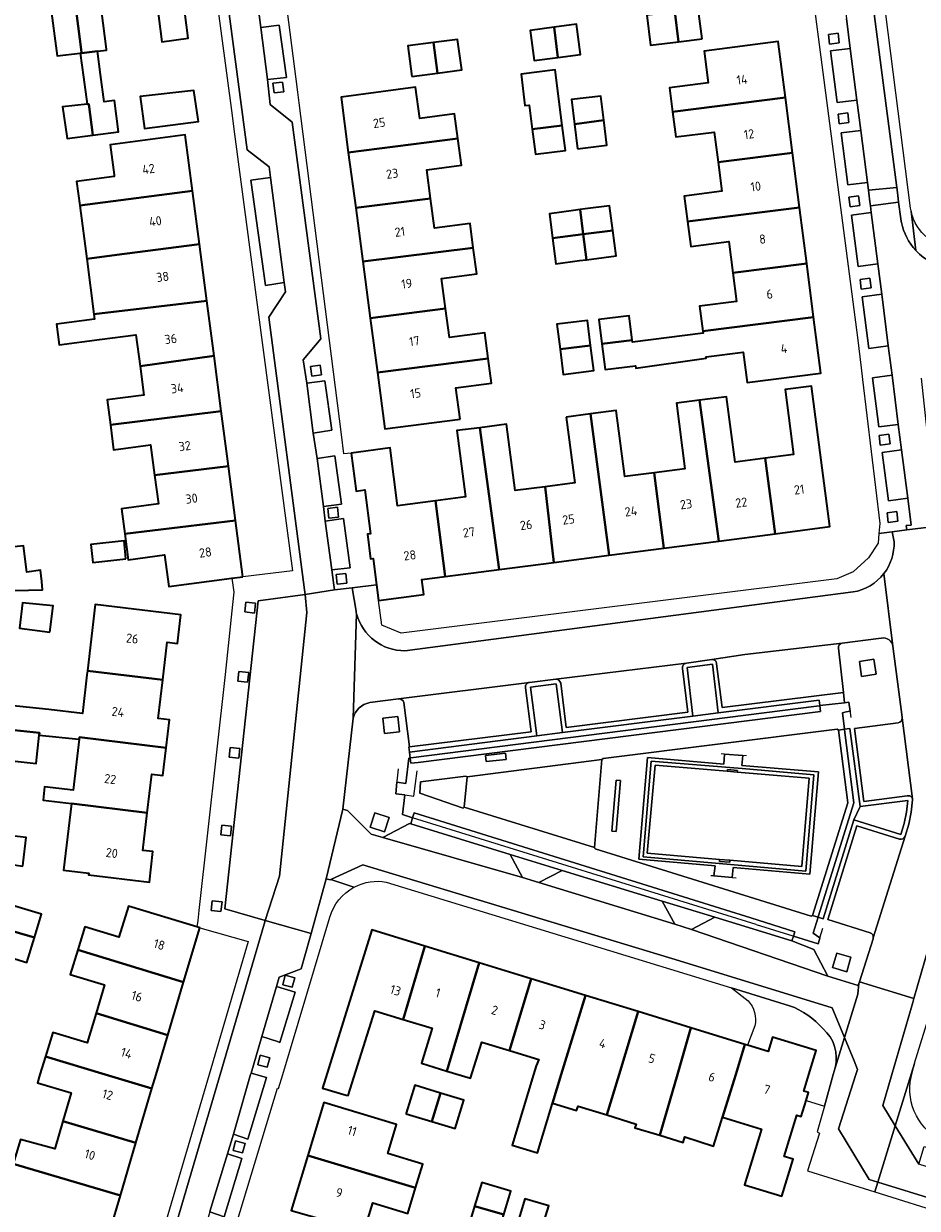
# Model space of a CAD drawing. Extents: x 151587 to 155483, y 462503 to 464608.
# Tile 59 of 236: x 152750 to 152838, y 463487 to 463603. Entities that reach past the tile are written whole.
import ezdxf
from ezdxf.enums import TextEntityAlignment as Align

# ---------------------------------------------------------------- set-up
doc = ezdxf.new("R2010")
doc.units = 0
doc.header["$LTSCALE"] = 0.5
for name, color, linetype, lineweight in [('B-RO-GR-BEPLANTING_CULTUUR_BODEMBEDEKKER-GV', 251, 'CONTINUOUS', 18), ('B-RO-GR-BEPLANTING_CULTUUR_HEESTERS-GV', 251, 'CONTINUOUS', 18), ('B-RO-GR-GROENVOORZIENING-GV', 251, 'CONTINUOUS', 18), ('B-RO-GR-HAAG-GV', 251, 'CONTINUOUS', 13), ('B-RO-IE-TERREINAFSCHEIDING_KUNSTMATIG_HEKWERK-G', 251, 'IE-TERREINAFSCHEIDING-KUNSTMATIG', 18), ('B-RO-OG-BEBOUWING-GV', 6, 'CONTINUOUS', 35), ('B-RO-OG-BEBOUWING-T18', 1, 'CONTINUOUS', 18), ('B-RO-VH-VERHARDING_BETON-GV', 251, 'CONTINUOUS', 18), ('B-RO-VH-VERHARDING_BETONSTRAATSTEEN-GV', 251, 'CONTINUOUS', 18), ('B-RO-VH-VERHARDING_STRAATBAKSTEEN-GV', 251, 'CONTINUOUS', 18), ('B-RO-VH-VERHARDING_TEGEL-GV', 251, 'CONTINUOUS', 18)]:
    doc.layers.add(name, color=color, linetype=linetype, lineweight=lineweight)
doc.styles.add('NLCS-ISO-M200-T18', font='NLCS-ISO.ttf', dxfattribs={"height": 0.36})
doc.linetypes.add('IE-TERREINAFSCHEIDING-KUNSTMATIG', pattern='A,4,[82,NLCS.SHX,S=0.75,R=90,X=0,Y=0],4,-2', length=10)

msp = doc.modelspace()

# ---------------------------------------------------------------- linework, layer by layer
at = {"layer": 'B-RO-GR-BEPLANTING_CULTUUR_BODEMBEDEKKER-GV', "flags": 128}
for points in [[(152832.1, 463539.088), (152833.532, 463539.309), (152833.306, 463540.769), (152831.874, 463540.548)], [(152786.694, 463533.646), (152786.531, 463535.138), (152785.049, 463534.976), (152785.212, 463533.485)], [(152831.95, 463526.305), (152831.346, 463524.984), (152835.953, 463523.549), (152836.29, 463524.636), (152836.517, 463525.752), (152836.632, 463526.885)], [(152784.288, 463525.689), (152783.831, 463524.291), (152785.238, 463523.83), (152785.696, 463525.228)], [(152830.637, 463510.082), (152831.047, 463511.501), (152829.653, 463511.904), (152829.243, 463510.485)]]:
    msp.add_lwpolyline(points, close=True, dxfattribs=at)
at = {"layer": 'B-RO-GR-BEPLANTING_CULTUUR_HEESTERS-GV', "flags": 128}
for points in [[(152815.524, 463535.191), (152818.016, 463535.505), (152817.434, 463540.29), (152814.97, 463539.959)], [(152800.197, 463533.258), (152802.709, 463533.574), (152802.086, 463538.357), (152799.575, 463538.04)], [(152800.384, 463518.856), (152802.686, 463520.018), (152797.562, 463521.603), (152798.775, 463519.331)], [(152815.378, 463514.234), (152817.679, 463515.423), (152812.516, 463516.993), (152813.755, 463514.737)]]:
    msp.add_lwpolyline(points, close=True, dxfattribs=at)
for points in [[(152825.021, 463506.742), (152819.312, 463508.491), (152820.946, 463507.23)], [(152821.622, 463504.752), (152820.902, 463502.851), (152822.917, 463502.232), (152823.351, 463503.648), (152827.627, 463502.335), (152826.915, 463500), (152826.417, 463498.359), (152826.886, 463498.217), (152826.646, 463497.428), (152828.444, 463496.887), (152829.309, 463500), (152829.49, 463500.641)]]:
    msp.add_lwpolyline(points, dxfattribs=at)
at = {"layer": 'B-RO-GR-BEPLANTING_CULTUUR_HEESTERS-GV'}
for points in [[(152820.946, 463507.23, -0.2414123), (152821.622, 463504.752)], [(152828.308, 463504.468, 0.1228381), (152825.021, 463506.742)], [(152829.49, 463500.641, 0.285798), (152828.308, 463504.468)]]:
    msp.add_lwpolyline(points, format="xyb", dxfattribs=at)
at = {"layer": 'B-RO-GR-GROENVOORZIENING-GV', "flags": 128}
for points in [[(152828.953, 463601.191), (152829.906, 463601.306), (152829.79, 463602.259), (152828.837, 463602.144)], [(152774.377, 463596.387), (152775.33, 463596.503), (152775.215, 463597.456), (152774.262, 463597.341)], [(152829.9, 463593.369), (152830.853, 463593.484), (152830.737, 463594.437), (152829.784, 463594.322)], [(152830.959, 463585.211), (152831.912, 463585.327), (152831.797, 463586.28), (152830.844, 463586.164)], [(152832.068, 463577.119), (152833.021, 463577.235), (152832.905, 463578.188), (152831.952, 463578.072)], [(152778.079, 463568.576), (152779.032, 463568.692), (152778.916, 463569.645), (152777.963, 463569.529)], [(152833.935, 463561.809), (152834.888, 463561.924), (152834.773, 463562.877), (152833.82, 463562.762)], [(152779.767, 463554.625), (152780.72, 463554.74), (152780.604, 463555.693), (152779.651, 463555.578)], [(152834.708, 463554.211), (152835.661, 463554.327), (152835.545, 463555.28), (152834.592, 463555.164)], [(152780.59, 463548.129), (152781.543, 463548.245), (152781.428, 463549.198), (152780.475, 463549.082)], [(152771.597, 463546.367), (152771.493, 463545.412), (152772.448, 463545.309), (152772.552, 463546.263)], [(152770.929, 463539.573), (152770.826, 463538.619), (152771.78, 463538.515), (152771.884, 463539.469)], [(152800.197, 463533.258), (152787.683, 463531.657), (152787.76, 463531.07), (152787.81, 463531.077), (152827.668, 463536.175), (152827.952, 463536.208), (152828.002, 463536.214), (152827.94, 463536.757), (152818.016, 463535.505), (152815.524, 463535.191), (152802.709, 463533.574)], [(152827.815, 463515.43), (152828.316, 463515.259), (152831.346, 463524.984), (152831.95, 463526.305), (152830.942, 463533.959), (152830.417, 463533.893), (152830.423, 463533.843), (152831.341, 463526.653), (152828.849, 463518.698), (152827.83, 463515.478)], [(152770.057, 463532.098), (152769.954, 463531.143), (152770.908, 463531.039), (152771.012, 463531.994)], [(152825.397, 463513.58), (152825.534, 463513.998), (152821.224, 463515.377), (152788.134, 463525.67), (152787.984, 463525.189), (152787.805, 463524.615), (152797.562, 463521.603), (152802.686, 463520.018), (152812.516, 463516.993), (152817.679, 463515.423), (152825.239, 463513.1)], [(152769.24, 463524.484), (152769.136, 463523.53), (152770.091, 463523.426), (152770.194, 463524.38)], [(152768.314, 463517.043), (152768.211, 463516.089), (152769.165, 463515.985), (152769.269, 463516.939)], [(152776.403, 463509.475), (152775.476, 463509.725), (152775.225, 463508.799), (152776.152, 463508.548)], [(152773.952, 463501.625), (152773.025, 463501.876), (152772.774, 463500.949), (152773.701, 463500.698)], [(152771.531, 463493.204), (152770.605, 463493.455), (152770.354, 463492.528), (152771.281, 463492.277)]]:
    msp.add_lwpolyline(points, close=True, dxfattribs=at)
at = {"layer": 'B-RO-GR-HAAG-GV', "flags": 128}
for points in [[(152815.524, 463535.191), (152802.709, 463533.574), (152800.197, 463533.258), (152787.683, 463531.657), (152787.76, 463531.07), (152787.81, 463531.077), (152827.668, 463536.175), (152827.952, 463536.208), (152828.002, 463536.214), (152827.94, 463536.757), (152818.016, 463535.505)], [(152827.815, 463515.43), (152828.316, 463515.259), (152831.346, 463524.984), (152831.95, 463526.305), (152830.942, 463533.959), (152830.417, 463533.893), (152830.423, 463533.843), (152831.341, 463526.653), (152828.849, 463518.698), (152827.83, 463515.478)], [(152825.397, 463513.58), (152825.534, 463513.998), (152821.224, 463515.377), (152788.134, 463525.67), (152787.984, 463525.189), (152787.805, 463524.615), (152797.562, 463521.603), (152802.686, 463520.018), (152812.516, 463516.993), (152817.679, 463515.423), (152825.239, 463513.1)]]:
    msp.add_lwpolyline(points, close=True, dxfattribs=at)
at = {"layer": 'B-RO-IE-TERREINAFSCHEIDING_KUNSTMATIG_HEKWERK-G', "flags": 128}
for points in [[(152828.002, 463536.214), (152830.847, 463536.547)], [(152830.847, 463536.547), (152830.967, 463535.67)], [(152827.668, 463536.175), (152787.81, 463531.077)], [(152827.668, 463536.175), (152827.952, 463536.208)], [(152827.952, 463536.208), (152828.002, 463536.214)], [(152830.417, 463533.893), (152830.209, 463535.519)], [(152830.967, 463535.67), (152830.985, 463535.541)], [(152830.985, 463535.541), (152831.054, 463535.037)], [(152830.423, 463533.843), (152830.417, 463533.893)], [(152831.341, 463526.653), (152830.423, 463533.843)], [(152787.632, 463531.054), (152787.33, 463528.581)], [(152787.76, 463531.07), (152787.632, 463531.054)], [(152787.81, 463531.077), (152787.76, 463531.07)], [(152811.076, 463531.132), (152810.215, 463521.124)], [(152818.571, 463530.459), (152811.076, 463531.132)], [(152818.622, 463531.453), (152818.288, 463531.495)], [(152818.622, 463531.453), (152818.571, 463530.459)], [(152820.799, 463531.285), (152818.622, 463531.453)], [(152786.328, 463527.545), (152786.602, 463530.02)], [(152788.118, 463527.33), (152788.439, 463529.811)], [(152827.872, 463529.705), (152820.319, 463530.341)], [(152827.016, 463519.658), (152827.872, 463529.705)], [(152787.209, 463527.438), (152786.328, 463527.545)], [(152786.991, 463525.518), (152787.209, 463527.438)], [(152787.209, 463527.438), (152788.118, 463527.33)], [(152828.849, 463518.698), (152831.341, 463526.653)], [(152787.984, 463525.189), (152786.991, 463525.518)], [(152821.723, 463514.706), (152787.984, 463525.189)], [(152810.215, 463521.124), (152817.712, 463520.467)], [(152817.712, 463520.467), (152817.593, 463519.49)], [(152827.016, 463519.658), (152819.495, 463520.33)], [(152817.593, 463519.49), (152817.272, 463519.506)], [(152817.593, 463519.49), (152819.762, 463519.305)], [(152827.83, 463515.478), (152828.849, 463518.698)], [(152827.324, 463513.88), (152827.815, 463515.43)], [(152827.815, 463515.43), (152827.83, 463515.478)], [(152821.723, 463514.706), (152825.349, 463513.594)], [(152828.007, 463513.394), (152828.279, 463514.341)], [(152825.349, 463513.594), (152825.397, 463513.58)], [(152825.397, 463513.58), (152827.844, 463512.829)], [(152827.844, 463512.829), (152827.967, 463513.256)], [(152827.967, 463513.256), (152828.007, 463513.394)]]:
    msp.add_lwpolyline(points, dxfattribs=at)
at = {"layer": 'B-RO-OG-BEBOUWING-GV', "flags": 128}
for points in [[(152758.89, 463614.378), (152753.768, 463613.718), (152755.468, 463600.384), (152755.477, 463600.312), (152757.036, 463600.497), (152757.922, 463600.602), (152757.909, 463600.699), (152757.248, 463605.835), (152759.948, 463606.183)], [(152758.89, 463614.378), (152759.948, 463606.183), (152762.689, 463606.536), (152763.348, 463601.423), (152765.952, 463601.759), (152764.237, 463615.067)], [(152749.738, 463604.868), (152752.378, 463605.208), (152753.069, 463600.027), (152755.34, 463600.296), (152755.477, 463600.312), (152755.468, 463600.384), (152753.768, 463613.718), (152748.635, 463613.057)], [(152814.097, 463601.421), (152813.737, 463604.371), (152810.983, 463604.016), (152811.363, 463601.068)], [(152816.42, 463601.721), (152816.04, 463604.668), (152813.737, 463604.371), (152814.097, 463601.421)], [(152802.252, 463599.867), (152801.885, 463602.846), (152799.527, 463602.538), (152799.916, 463599.562)], [(152801.885, 463602.846), (152802.252, 463599.867), (152804.467, 463600.156), (152804.078, 463603.133)], [(152790.025, 463601.336), (152790.425, 463598.33), (152792.812, 463598.647), (152792.413, 463601.653)], [(152824.612, 463595.938), (152823.906, 463601.439), (152816.62, 463600.503), (152817.019, 463597.39), (152813.23, 463596.904), (152813.532, 463594.55)], [(152756.177, 463595.296), (152756.573, 463592.243), (152759.09, 463592.57), (152758.69, 463595.647), (152757.69, 463595.512), (152757.339, 463598.188), (152757.036, 463600.497), (152755.477, 463600.312), (152755.34, 463600.296), (152755.664, 463597.945), (152756.031, 463595.281), (152756.117, 463595.29)], [(152787.919, 463597.997), (152790.425, 463598.33), (152790.025, 463601.336), (152787.52, 463601.004)], [(152799.731, 463592.819), (152802.692, 463593.191), (152801.99, 463598.668), (152798.637, 463598.247), (152799.026, 463595.147), (152799.426, 463595.198)], [(152781.673, 463590.556), (152792.429, 463591.904), (152792.09, 463594.328), (152788.689, 463593.873), (152788.282, 463596.947), (152780.956, 463595.978)], [(152761.231, 463596.056), (152761.217, 463596.054), (152761.64, 463592.901), (152766.96, 463593.592), (152766.929, 463593.79), (152766.487, 463596.644)], [(152806.783, 463593.703), (152806.495, 463596.091), (152803.594, 463595.742), (152803.883, 463593.34)], [(152813.532, 463594.55), (152813.851, 463592.069), (152817.611, 463592.551), (152817.992, 463589.588), (152825.309, 463590.513), (152824.612, 463595.938)], [(152756.573, 463592.243), (152756.177, 463595.296), (152756.117, 463595.29), (152756.031, 463595.281), (152753.609, 463595.026), (152754.036, 463592.132), (152754.068, 463591.918)], [(152804.176, 463590.908), (152807.077, 463591.257), (152806.783, 463593.703), (152803.883, 463593.34)], [(152766.362, 463586.791), (152765.646, 463592.269), (152758.275, 463591.306), (152758.662, 463588.345), (152758.684, 463588.175), (152754.984, 463587.691), (152755.289, 463585.351)], [(152802.692, 463593.191), (152799.731, 463592.819), (152800.045, 463590.366), (152803.006, 463590.745)], [(152789.744, 463586.019), (152789.37, 463588.852), (152792.792, 463589.301), (152792.429, 463591.904), (152781.673, 463590.556), (152782.396, 463585.091)], [(152825.309, 463590.513), (152817.992, 463589.588), (152818.358, 463586.736), (152814.678, 463586.264), (152814.997, 463583.777), (152825.998, 463585.138)], [(152759.702, 463580.593), (152767.046, 463581.552), (152766.362, 463586.791), (152755.289, 463585.351), (152755.971, 463580.106)], [(152783.092, 463579.83), (152793.954, 463581.174), (152793.636, 463583.576), (152790.129, 463583.112), (152789.744, 463586.019), (152782.396, 463585.091)], [(152804.453, 463584.928), (152804.756, 463582.51), (152807.658, 463582.869), (152807.336, 463585.309), (152804.956, 463584.995)], [(152814.997, 463583.777), (152815.312, 463581.319), (152819.048, 463581.798), (152819.441, 463578.738), (152826.703, 463579.648), (152825.998, 463585.138)], [(152803.785, 463584.84), (152801.421, 463584.528), (152801.737, 463582.137), (152804.756, 463582.51), (152804.453, 463584.928)], [(152805.069, 463580.008), (152805.578, 463580.075), (152807.984, 463580.393), (152807.658, 463582.869), (152804.756, 463582.51)], [(152804.756, 463582.51), (152801.737, 463582.137), (152802.07, 463579.612), (152804.388, 463579.918), (152805.069, 463580.008)], [(152767.046, 463581.552), (152759.702, 463580.593), (152755.971, 463580.106), (152756.68, 463574.657), (152767.774, 463575.98)], [(152793.954, 463581.174), (152783.092, 463579.83), (152783.826, 463574.279), (152791.224, 463575.205), (152790.83, 463578.179), (152794.29, 463578.637)], [(152816.493, 463572.995), (152827.38, 463574.378), (152826.703, 463579.648), (152819.441, 463578.738), (152819.802, 463575.921), (152816.177, 463575.455)], [(152761.218, 463569.57), (152768.481, 463570.563), (152767.774, 463575.98), (152756.68, 463574.657), (152756.744, 463574.166), (152752.99, 463573.678), (152753.253, 463571.656), (152757.233, 463572.174), (152760.816, 463572.64)], [(152784.533, 463568.935), (152795.424, 463570.319), (152795.091, 463572.837), (152791.598, 463572.375), (152791.224, 463575.205), (152783.826, 463574.279)], [(152802.471, 463571.214), (152805.474, 463571.596), (152805.166, 463574.056), (152802.162, 463573.68)], [(152806.586, 463571.737), (152809.556, 463572.114), (152809.253, 463574.511), (152806.282, 463574.135)], [(152827.38, 463574.378), (152816.493, 463572.995), (152816.517, 463572.807), (152809.582, 463571.911), (152809.556, 463572.114), (152806.586, 463571.737), (152806.904, 463569.224), (152809.874, 463569.6), (152809.905, 463569.354), (152816.835, 463570.327), (152816.818, 463570.466), (152820.476, 463570.936), (152820.86, 463567.948), (152828.086, 463568.876)], [(152802.471, 463571.214), (152802.781, 463568.742), (152805.785, 463569.118), (152805.474, 463571.596)], [(152768.481, 463570.563), (152761.218, 463569.57), (152761.592, 463566.71), (152757.978, 463566.238), (152758.295, 463563.807), (152769.189, 463565.148)], [(152792.655, 463564.365), (152792.251, 463567.422), (152795.746, 463567.885), (152795.424, 463570.319), (152784.533, 463568.935), (152785.267, 463563.388)], [(152818.059, 463552.383), (152823.591, 463553.1), (152822.619, 463560.504), (152819.671, 463560.122), (152818.839, 463566.547), (152816.16, 463566.2)], [(152823.591, 463553.1), (152828.977, 463553.798), (152827.189, 463567.589), (152824.585, 463567.251), (152825.412, 463560.865), (152822.619, 463560.504)], [(152812.666, 463551.684), (152818.059, 463552.383), (152816.16, 463566.2), (152813.903, 463565.907), (152814.736, 463559.483), (152811.707, 463559.091)], [(152758.295, 463563.807), (152758.617, 463561.344), (152762.255, 463561.819), (152762.642, 463558.855), (152769.894, 463559.748), (152769.189, 463565.148)], [(152803.074, 463564.558), (152803.911, 463558.095), (152800.995, 463557.717), (152801.869, 463550.285), (152807.284, 463550.986), (152805.48, 463564.87)], [(152805.48, 463564.87), (152807.284, 463550.986), (152812.666, 463551.684), (152811.707, 463559.091), (152808.834, 463558.719), (152807.994, 463565.195)], [(152791.185, 463548.9), (152796.483, 463549.587), (152794.592, 463563.515), (152792.348, 463563.224), (152793.192, 463556.709), (152790.232, 463556.326)], [(152796.483, 463549.587), (152801.869, 463550.285), (152800.995, 463557.717), (152798.066, 463557.337), (152797.221, 463563.855), (152794.592, 463563.515)], [(152781.967, 463561.026), (152782.451, 463557.288), (152783.286, 463557.396), (152783.845, 463553.078), (152783.548, 463553.04), (152783.86, 463550.632), (152784.11, 463550.665), (152784.443, 463548.093), (152784.643, 463546.551), (152789.101, 463547.129), (152788.91, 463548.605), (152791.185, 463548.9), (152790.232, 463556.326), (152786.518, 463555.844), (152785.783, 463561.52)], [(152762.642, 463558.855), (152763.011, 463556.033), (152759.382, 463555.559), (152759.706, 463553.08), (152770.595, 463554.386), (152769.894, 463559.748)], [(152771.314, 463548.879), (152770.595, 463554.386), (152759.706, 463553.08), (152760.035, 463550.547), (152760.037, 463550.547), (152763.631, 463551.017), (152764.034, 463547.928), (152770.224, 463548.737)], [(152751.556, 463548.417), (152751.448, 463549.514), (152750.097, 463549.325), (152749.756, 463551.908), (152746.691, 463551.586), (152747.042, 463548.893), (152747.394, 463548.947), (152747.571, 463547.572), (152747.575, 463547.544), (152748.87, 463547.521), (152751.637, 463547.595)], [(152759.829, 463550.618), (152759.644, 463552.394), (152756.383, 463552.053), (152756.568, 463550.277)], [(152752.339, 463543.432), (152752.691, 463546.027), (152749.664, 463546.325), (152749.379, 463543.811)], [(152763.451, 463538.761), (152763.891, 463542.45), (152764.9, 463542.33), (152765.234, 463545.129), (152756.819, 463546.134), (152756.042, 463539.627)], [(152763.777, 463532.084), (152764.103, 463534.812), (152762.995, 463534.944), (152763.451, 463538.761), (152756.042, 463539.627), (152755.995, 463539.232), (152755.545, 463535.447), (152752.256, 463535.838), (152748.455, 463536.211), (152748.239, 463533.874), (152751.331, 463533.526), (152751.306, 463533.308), (152755.202, 463532.918), (152755.241, 463532.914), (152755.265, 463533.117)], [(152751.306, 463533.308), (152751.331, 463533.526), (152748.239, 463533.874), (152744.217, 463534.327), (152743.879, 463531.323), (152750.993, 463530.522)], [(152761.914, 463525.679), (152762.369, 463529.488), (152763.452, 463529.359), (152763.777, 463532.084), (152755.265, 463533.117), (152755.241, 463532.914), (152754.642, 463527.899), (152751.843, 463528.233), (152751.688, 463526.932), (152754.487, 463526.598)], [(152761.914, 463525.679), (152754.487, 463526.598), (152753.704, 463520.041), (152756.174, 463519.746), (152756.156, 463519.591), (152762.128, 463518.878), (152762.486, 463521.877), (152761.475, 463521.997)], [(152749.693, 463520.441), (152749.73, 463520.77), (152750.015, 463523.27), (152746.93, 463523.622), (152746.91, 463523.446), (152741.579, 463524.38), (152741.121, 463521.788), (152741.092, 463521.623), (152748.806, 463520.563)], [(152747.906, 463514.305), (152750.835, 463513.438), (152751.524, 463515.737), (152748.597, 463516.613)], [(152755.09, 463512.224), (152765.489, 463509.042), (152767.09, 463514.402), (152766.807, 463514.488), (152760.067, 463516.527), (152759.145, 463513.481), (152755.778, 463514.499)], [(152750.835, 463513.438), (152747.906, 463514.305), (152747.175, 463511.864), (152750.102, 463510.987)], [(152789.193, 463512.59), (152783.968, 463514.195), (152779.15, 463498.642), (152781.476, 463497.966), (152781.67, 463497.91), (152784.274, 463506.249), (152787.049, 463505.4)], [(152756.89, 463505.997), (152763.94, 463503.853), (152765.489, 463509.042), (152755.09, 463512.224), (152754.357, 463509.8), (152757.732, 463508.779)], [(152794.538, 463510.949), (152789.193, 463512.59), (152787.049, 463505.4), (152789.915, 463504.523), (152788.862, 463501.082), (152791.357, 463500.319)], [(152797.495, 463502.341), (152799.632, 463509.384), (152794.538, 463510.949), (152791.357, 463500.319), (152793.671, 463499.611), (152794.781, 463503.161)], [(152797.495, 463502.341), (152800.38, 463501.47), (152800.132, 463500.84), (152799.876, 463500), (152797.759, 463493.036), (152800.245, 463492.281), (152801.728, 463497.158), (152802.598, 463500), (152804.968, 463507.745), (152799.632, 463509.384)], [(152810.142, 463506.156), (152804.968, 463507.745), (152802.598, 463500), (152801.728, 463497.158), (152804.099, 463496.437), (152804.237, 463496.89), (152807.082, 463496.008), (152808.295, 463500)], [(152763.94, 463503.853), (152756.89, 463505.997), (152756.01, 463503.087), (152752.64, 463504.107), (152751.92, 463501.76), (152757.778, 463500), (152762.381, 463498.617), (152762.789, 463500)], [(152812.282, 463494.014), (152814.003, 463500), (152815.317, 463504.566), (152810.142, 463506.156), (152808.295, 463500), (152807.082, 463496.008), (152809.941, 463495.121), (152809.831, 463494.759)], [(152818.438, 463495.78), (152819.732, 463500), (152820.632, 463502.934), (152815.317, 463504.566), (152814.003, 463500), (152812.282, 463494.014), (152814.579, 463493.316), (152814.74, 463493.846), (152817.561, 463492.934)], [(152820.632, 463502.934), (152819.732, 463500), (152818.438, 463495.78), (152822.256, 463494.619), (152820.594, 463489.152), (152824.254, 463488.039), (152825.359, 463491.677), (152824.502, 463491.938), (152825.735, 463495.995), (152826.171, 463495.863), (152826.646, 463497.428), (152826.886, 463498.217), (152826.417, 463498.359), (152826.915, 463500), (152827.627, 463502.335), (152823.351, 463503.648), (152822.917, 463502.232), (152820.902, 463502.851)], [(152762.381, 463498.617), (152757.778, 463500), (152751.92, 463501.76), (152751.373, 463500), (152751.129, 463499.17), (152754.462, 463498.187), (152753.644, 463495.414), (152760.808, 463493.282)], [(152787.364, 463496.183), (152787.346, 463496.125), (152789.88, 463495.356), (152790.719, 463498.164), (152788.205, 463498.932)], [(152789.88, 463495.356), (152792.156, 463494.665), (152793.005, 463497.464), (152790.719, 463498.164)], [(152788.287, 463488.852), (152788.984, 463491.18), (152785.556, 463492.209), (152786.417, 463495.076), (152779.258, 463497.225), (152777.696, 463492.023)], [(152748.734, 463491.207), (152759.279, 463488.097), (152760.808, 463493.282), (152753.644, 463495.414), (152752.836, 463492.673), (152749.46, 463493.592)], [(152783.236, 463484.584), (152784.073, 463487.372), (152787.529, 463486.334), (152788.287, 463488.852), (152777.696, 463492.023), (152776.074, 463486.622)], [(152747.125, 463485.922), (152747.107, 463485.863), (152750.648, 463484.835), (152750.633, 463484.787), (152757.69, 463482.706), (152759.279, 463488.097), (152748.734, 463491.207)], [(152794.074, 463487.06), (152796.938, 463486.249), (152797.625, 463488.527), (152794.783, 463489.385)], [(152798.152, 463484.929), (152800.494, 463484.222), (152801.356, 463487.08), (152799.014, 463487.787)], [(152796.938, 463486.249), (152794.074, 463487.06), (152793.35, 463484.64), (152796.193, 463483.782), (152796.674, 463485.375)]]:
    msp.add_lwpolyline(points, close=True, dxfattribs=at)
at = {"layer": 'B-RO-VH-VERHARDING_BETON-GV', "flags": 128}
for points in [[(152787.76, 463531.07), (152787.829, 463530.55), (152788.546, 463530.641), (152828.068, 463535.631), (152828.002, 463536.214), (152827.952, 463536.208), (152827.668, 463536.175), (152787.81, 463531.077)], [(152818.571, 463530.459), (152811.076, 463531.132), (152810.215, 463521.124), (152817.712, 463520.467), (152817.593, 463519.49), (152819.383, 463519.337), (152819.495, 463520.33), (152827.016, 463519.658), (152827.872, 463529.705), (152820.319, 463530.341), (152820.416, 463531.315), (152818.622, 463531.453)], [(152820.356, 463530.045), (152827.401, 463529.41), (152826.612, 463519.941), (152818.106, 463520.724), (152810.632, 463521.355), (152811.427, 463530.774)], [(152818.889, 463529.775), (152819.885, 463529.674), (152819.902, 463529.845), (152818.907, 463529.947)], [(152808.413, 463528.852), (152807.98, 463528.888), (152807.565, 463523.878), (152807.998, 463523.842)], [(152819.155, 463521.026), (152818.15, 463521.103), (152818.135, 463520.909), (152819.14, 463520.833)]]:
    msp.add_lwpolyline(points, close=True, dxfattribs=at)
at = {"layer": 'B-RO-VH-VERHARDING_BETONSTRAATSTEEN-GV', "flags": 128}
for points in [[(152827.515, 463628.144), (152827.93, 463624.809), (152828.552, 463619.751), (152828.931, 463616.805), (152829.584, 463611.714), (152829.961, 463608.762), (152830.61, 463603.708), (152830.988, 463600.76), (152831.638, 463595.688), (152832.02, 463592.707), (152832.672, 463587.605), (152832.77, 463586.836), (152835.547, 463587.116), (152830.15, 463628.513)], [(152805.846, 463522.268), (152805.931, 463522.135), (152827.142, 463515.526), (152827.274, 463515.615), (152830.738, 463526.672), (152829.819, 463533.817), (152829.707, 463533.903), (152806.704, 463531.015), (152806.572, 463530.907)], [(152818.571, 463530.459), (152818.622, 463531.453), (152820.416, 463531.315), (152820.319, 463530.341), (152827.872, 463529.705), (152827.016, 463519.658), (152819.495, 463520.33), (152819.383, 463519.337), (152817.593, 463519.49), (152817.712, 463520.467), (152810.215, 463521.124), (152811.076, 463531.132)], [(152793.066, 463526.232), (152793.334, 463529.217), (152793.226, 463529.296), (152788.752, 463528.728), (152788.703, 463527.603), (152792.969, 463526.153)], [(152819.885, 463529.674), (152818.889, 463529.775), (152811.81, 463530.36), (152811.025, 463521.738), (152818.15, 463521.103), (152819.155, 463521.026), (152826.231, 463520.421), (152826.948, 463529.074)], [(152808.413, 463528.852), (152807.998, 463523.842), (152807.565, 463523.878), (152807.98, 463528.888)], [(152828.786, 463509.649), (152815.378, 463514.234), (152813.755, 463514.737), (152800.384, 463518.856), (152798.775, 463519.331), (152785.066, 463523.256), (152783.904, 463523.594), (152781.588, 463525.913), (152781.15, 463526.038), (152779.503, 463519.208), (152779.89, 463519.091), (152779.955, 463519.121), (152780.025, 463519.154), (152783.097, 463520.567), (152814.193, 463511.149), (152829.19, 463506.526), (152830.413, 463503.617), (152831.734, 463507.88), (152831.828, 463508.919), (152831.768, 463508.73)], [(152787.805, 463524.615), (152787.695, 463524.634), (152785.066, 463523.256), (152798.775, 463519.331), (152797.562, 463521.603)], [(152817.679, 463515.423), (152815.378, 463514.234), (152828.786, 463509.649), (152827.419, 463512.271), (152825.239, 463513.1)], [(152830.413, 463503.617), (152831.37, 463501.341), (152831.693, 463500.477), (152831.539, 463500), (152829.82, 463494.655), (152832.83, 463489.672), (152833.678, 463489.41), (152835.396, 463494.957), (152834.175, 463496.954), (152835.064, 463500), (152837.119, 463507.046), (152837.238, 463507.454), (152831.884, 463509.097), (152831.828, 463508.919), (152831.734, 463507.88)], [(152868.877, 463481.82), (152866.202, 463482.428), (152861.421, 463483.893), (152852.057, 463486.763), (152839.172, 463490.712), (152837.716, 463491.165), (152835.396, 463494.957), (152833.678, 463489.41), (152864.464, 463479.908), (152867.632, 463477.191)]]:
    msp.add_lwpolyline(points, close=True, dxfattribs=at)
for points in [[(152767.796, 463620.53), (152771.737, 463590.812), (152773.889, 463589.127), (152774.044, 463588.086), (152775.379, 463577.764), (152775.503, 463576.842), (152773.85, 463574.363), (152777.356, 463547.596), (152777.419, 463547.117), (152780.303, 463547.579), (152780.244, 463548.044), (152780.054, 463549.542), (152779.404, 463554.331), (152779.247, 463555.759), (152778.627, 463560.488), (152778.226, 463562.986), (152777.605, 463567.894), (152777.235, 463570.184), (152778.981, 463572.247), (152776.158, 463593.514), (152774.005, 463595.259), (152773.725, 463597.698), (152773.072, 463602.814), (152772.761, 463605.313)], [(152835.949, 463584.042), (152835.737, 463585.657), (152832.964, 463585.317), (152833.05, 463584.64), (152833.694, 463579.599), (152834.072, 463576.616), (152834.722, 463571.543), (152835.086, 463568.657), (152835.703, 463563.834), (152836.023, 463561.333), (152836.632, 463556.582), (152836.967, 463553.954), (152836.473, 463553.892), (152836.525, 463553.474), (152839.552, 463553.844), (152839.503, 463554.292), (152837.968, 463568.366), (152837.968, 463568.373), (152837.969, 463568.381)], [(152842.204, 463527.551), (152840.314, 463546.858), (152839.552, 463553.844), (152836.525, 463553.474), (152835.101, 463553.29), (152835.285, 463552.308)], [(152834.285, 463549.186), (152835.173, 463542.046), (152836.073, 463535.076), (152836.078, 463535.037), (152836.082, 463535.006), (152837.084, 463527.057)], [(152835.173, 463542.046), (152834.285, 463549.186)], [(152782.428, 463545.477), (152782.058, 463547.796), (152780.303, 463547.579), (152777.419, 463547.117), (152777.605, 463545.36), (152774.917, 463519.48), (152773.512, 463515.098), (152778.014, 463513.834), (152779.503, 463519.208), (152781.15, 463526.038), (152782.166, 463534.975), (152782.49, 463545.22)], [(152831.263, 463547.375), (152787.241, 463541.603)], [(152782.49, 463545.22), (152782.166, 463534.975)], [(152783.777, 463536.505), (152786.605, 463536.881), (152799.473, 463538.5), (152802.049, 463538.829), (152814.881, 463540.384), (152817.394, 463540.735), (152820.632, 463541.226), (152830.173, 463542.356), (152833.763, 463542.809), (152834.061, 463542.846)], [(152837.098, 463526.949), (152836.967, 463525.746), (152836.726, 463524.561), (152836.376, 463523.403), (152833.246, 463513.405)], [(152841.668, 463521.952), (152838.683, 463512.411), (152837.238, 463507.454), (152837.119, 463507.046), (152835.064, 463500), (152834.175, 463496.954), (152835.396, 463494.957), (152837.289, 463501.074), (152837.295, 463501.093), (152841.61, 463515.014), (152843.703, 463522.044), (152844.057, 463523.681)], [(152833.216, 463513.308), (152831.884, 463509.097), (152837.238, 463507.454), (152838.683, 463512.411), (152841.668, 463521.952)], [(152768.082, 463486.539), (152769.533, 463491.351), (152769.796, 463492.207), (152770.383, 463494.119), (152770.591, 463494.797), (152772.076, 463500), (152772.114, 463500.129), (152773.188, 463503.725), (152774.618, 463508.615), (152774.881, 463509.539), (152777.05, 463510.354), (152777.887, 463513.375), (152778.014, 463513.834), (152773.512, 463515.098), (152773.408, 463514.744), (152769.077, 463500), (152758.223, 463463.044)]]:
    msp.add_lwpolyline(points, dxfattribs=at)
at = {"layer": 'B-RO-VH-VERHARDING_BETONSTRAATSTEEN-GV'}
for points in [[(152836.015, 463583.658, -0.0160463), (152835.949, 463584.042)], [(152837.422, 463580.923, -0.1394537), (152836.015, 463583.658)], [(152841.004, 463579.159, -0.1832425), (152837.422, 463580.923)], [(152835.285, 463552.308, -0.1755724), (152834.285, 463549.186)], [(152834.285, 463549.186, -0.1896996), (152831.263, 463547.375)], [(152782.49, 463545.22, -0.0155953), (152782.428, 463545.477)], [(152787.241, 463541.603, -0.3408144), (152782.49, 463545.22)], [(152834.061, 463542.846, -0.4351659), (152835.173, 463542.046)], [(152782.166, 463534.975, -0.3142274), (152783.777, 463536.505)], [(152837.084, 463527.057, -0.0752165), (152837.098, 463526.949)], [(152833.246, 463513.405, -0.0593694), (152833.216, 463513.308)]]:
    msp.add_lwpolyline(points, format="xyb", dxfattribs=at)
at = {"layer": 'B-RO-VH-VERHARDING_STRAATBAKSTEEN-GV', "flags": 128}
for points in [[(152834.764, 463629.203), (152830.15, 463628.513), (152835.547, 463587.116), (152835.58, 463586.863), (152835.69, 463586.023), (152835.737, 463585.657), (152835.949, 463584.042)], [(152836.896, 463585.059), (152834.471, 463604.126), (152831.71, 463625.095), (152831.707, 463625.721)], [(152825.146, 463622.381), (152827.661, 463603.156), (152827.827, 463601.889), (152831.694, 463572.381), (152832.052, 463569.381), (152832.187, 463568.249), (152833.876, 463554.087), (152833.792, 463553.132), (152835.101, 463553.29), (152836.525, 463553.474), (152836.473, 463553.892), (152836.967, 463553.954), (152836.632, 463556.582), (152834.723, 463556.34), (152834.113, 463561.091), (152836.023, 463561.333), (152835.703, 463563.834), (152833.791, 463563.592), (152833.172, 463568.414), (152835.086, 463568.657), (152834.722, 463571.543), (152832.801, 463571.3), (152832.15, 463576.372), (152834.072, 463576.616), (152833.694, 463579.599), (152831.766, 463579.355), (152831.119, 463584.394), (152833.05, 463584.64), (152832.964, 463585.317), (152832.913, 463585.711), (152832.806, 463586.552), (152832.77, 463586.836), (152832.672, 463587.605), (152830.738, 463587.361), (152830.083, 463592.462), (152832.02, 463592.707), (152831.638, 463595.688), (152829.7, 463595.442), (152829.048, 463600.514), (152830.988, 463600.76), (152830.61, 463603.708)], [(152777.021, 463621.676), (152770.55, 463620.911), (152771.028, 463617.835), (152772.931, 463618.054), (152773.582, 463613.146), (152771.77, 463612.929), (152772.019, 463610.4), (152773.923, 463610.618), (152774.575, 463605.561), (152772.761, 463605.313), (152773.072, 463602.814), (152774.887, 463603.032), (152775.599, 463597.917), (152773.725, 463597.698)], [(152773.512, 463515.098), (152769.547, 463516.267), (152772.808, 463546.497), (152777.419, 463547.117), (152777.356, 463547.596), (152773.85, 463574.363), (152775.503, 463576.842), (152775.379, 463577.764), (152773.535, 463577.486), (152772.11, 463587.837), (152774.044, 463588.086), (152773.889, 463589.127), (152771.737, 463590.812), (152767.796, 463620.53), (152762.452, 463619.872)], [(152773.725, 463597.698), (152774.005, 463595.259), (152776.158, 463593.514), (152778.981, 463572.247), (152777.235, 463570.184), (152777.605, 463567.894), (152779.36, 463568.112), (152780.041, 463563.264), (152778.226, 463562.986), (152778.627, 463560.488), (152780.352, 463560.735), (152781.002, 463556.006), (152779.247, 463555.759), (152779.404, 463554.331), (152781.189, 463554.578), (152781.839, 463549.76), (152780.054, 463549.542), (152780.244, 463548.044), (152780.303, 463547.579), (152782.058, 463547.796), (152784.443, 463548.093), (152784.11, 463550.665), (152783.86, 463550.632), (152783.548, 463553.04), (152783.845, 463553.078), (152783.286, 463557.396), (152782.451, 463557.288), (152781.967, 463561.026), (152781.246, 463560.933), (152780.995, 463562.852), (152776.837, 463595.433), (152776.708, 463596.461), (152774.036, 463617.375)], [(152767.47, 463614.988), (152770.248, 463594.161), (152770.423, 463592.843), (152776.186, 463549.462), (152771.314, 463548.879), (152770.224, 463548.737), (152770.419, 463547.367), (152770.292, 463546.155), (152769.573, 463539.276), (152766.988, 463516.105), (152766.875, 463515.099), (152766.807, 463514.488), (152767.09, 463514.402), (152771.827, 463513.035), (152768.017, 463500), (152759.377, 463470.756), (152759.073, 463469.747), (152751.423, 463444.706), (152752.373, 463444.415), (152753.74, 463448.979), (152758.223, 463463.044), (152769.077, 463500), (152773.408, 463514.744), (152773.512, 463515.098)], [(152837.422, 463580.923), (152836.956, 463584.765), (152836.952, 463584.801)], [(152836.956, 463584.765), (152837.422, 463580.923)], [(152835.285, 463552.308), (152835.101, 463553.29), (152833.792, 463553.132), (152833.708, 463552.181), (152832.763, 463550.717), (152831.282, 463549.37), (152829.649, 463548.677), (152786.874, 463543.328), (152784.965, 463544.121), (152784.643, 463546.551), (152784.443, 463548.093), (152782.058, 463547.796), (152782.428, 463545.477)], [(152787.241, 463541.603), (152831.263, 463547.375)], [(152830.413, 463503.617), (152829.19, 463506.526), (152814.193, 463511.149), (152783.097, 463520.567), (152780.025, 463519.154), (152779.955, 463519.121), (152782.228, 463518.373), (152782.305, 463518.418)], [(152782.228, 463518.373), (152779.955, 463519.121), (152779.89, 463519.091), (152779.503, 463519.208), (152778.014, 463513.834), (152777.887, 463513.375), (152777.05, 463510.354), (152774.881, 463509.539), (152774.618, 463508.615), (152776.467, 463508.059), (152774.945, 463503.14), (152774.72, 463503.216), (152773.188, 463503.725), (152772.114, 463500.129), (152773.643, 463499.673), (152771.81, 463493.645), (152770.383, 463494.119), (152769.796, 463492.207)], [(152785.398, 463518.882), (152819.312, 463508.491), (152825.021, 463506.742)], [(152769.796, 463492.207), (152771.228, 463491.731), (152769.482, 463485.989), (152768.065, 463486.48), (152767.496, 463484.541), (152768.9, 463484.075), (152766.572, 463476.419), (152765.147, 463476.891), (152764.549, 463474.963), (152765.927, 463474.506), (152764.099, 463468.586), (152762.761, 463469.03), (152762.155, 463466.934), (152763.394, 463464.786), (152757.374, 463444.408), (152754.778, 463442.993), (152753.719, 463439.22), (152756.541, 463438.344), (152757.038, 463440.011), (152768.033, 463476.574), (152774.715, 463498.644), (152774.824, 463498.61), (152775.239, 463500), (152779.85, 463515.43)], [(152829.49, 463500.641), (152830.413, 463503.617)], [(152836.956, 463499.737), (152837.02, 463500), (152837.289, 463501.074), (152835.396, 463494.957), (152837.716, 463491.165), (152838.251, 463492.904), (152852.586, 463488.489), (152852.057, 463486.763), (152861.421, 463483.893), (152861.95, 463485.653), (152866.735, 463484.204), (152866.202, 463482.428)]]:
    msp.add_lwpolyline(points, dxfattribs=at)
for points in [[(152828.953, 463601.191), (152828.837, 463602.144), (152829.79, 463602.259), (152829.906, 463601.306)], [(152774.377, 463596.387), (152774.262, 463597.341), (152775.215, 463597.456), (152775.33, 463596.503)], [(152829.9, 463593.369), (152829.784, 463594.322), (152830.737, 463594.437), (152830.853, 463593.484)], [(152830.959, 463585.211), (152830.844, 463586.164), (152831.797, 463586.28), (152831.912, 463585.327)], [(152835.547, 463587.116), (152832.77, 463586.836), (152832.806, 463586.552), (152832.913, 463585.711), (152832.964, 463585.317), (152835.737, 463585.657), (152835.69, 463586.023), (152835.58, 463586.863)], [(152832.068, 463577.119), (152831.952, 463578.072), (152832.905, 463578.188), (152833.021, 463577.235)], [(152778.079, 463568.576), (152777.963, 463569.529), (152778.916, 463569.645), (152779.032, 463568.692)], [(152833.935, 463561.809), (152833.82, 463562.762), (152834.773, 463562.877), (152834.888, 463561.924)], [(152779.767, 463554.625), (152779.651, 463555.578), (152780.604, 463555.693), (152780.72, 463554.74)], [(152834.708, 463554.211), (152834.592, 463555.164), (152835.545, 463555.28), (152835.661, 463554.327)], [(152780.59, 463548.129), (152780.475, 463549.082), (152781.428, 463549.198), (152781.543, 463548.245)], [(152771.597, 463546.367), (152772.552, 463546.263), (152772.448, 463545.309), (152771.493, 463545.412)], [(152770.929, 463539.573), (152771.884, 463539.469), (152771.78, 463538.515), (152770.826, 463538.619)], [(152770.057, 463532.098), (152771.012, 463531.994), (152770.908, 463531.039), (152769.954, 463531.143)], [(152769.24, 463524.484), (152770.194, 463524.38), (152770.091, 463523.426), (152769.136, 463523.53)], [(152768.314, 463517.043), (152769.269, 463516.939), (152769.165, 463515.985), (152768.211, 463516.089)], [(152776.403, 463509.475), (152776.152, 463508.548), (152775.225, 463508.799), (152775.476, 463509.725)], [(152833.678, 463489.41), (152832.83, 463489.672), (152829.82, 463494.655), (152831.539, 463500), (152831.693, 463500.477), (152831.37, 463501.341), (152830.413, 463503.617), (152829.49, 463500.641), (152829.309, 463500), (152828.444, 463496.887), (152827.736, 463494.338), (152827.944, 463494.218), (152826.795, 463490.535), (152833.38, 463488.459)], [(152773.952, 463501.625), (152773.701, 463500.698), (152772.774, 463500.949), (152773.025, 463501.876)], [(152771.531, 463493.204), (152771.281, 463492.277), (152770.354, 463492.528), (152770.605, 463493.455)], [(152864.52, 463474.23), (152866.561, 463473.644), (152867.632, 463477.191), (152864.464, 463479.908), (152833.678, 463489.41), (152833.38, 463488.459), (152840.696, 463486.153), (152861.043, 463479.925), (152863.241, 463479.111), (152864.811, 463477.794), (152865.218, 463476.62)]]:
    msp.add_lwpolyline(points, close=True, dxfattribs=at)
at = {"layer": 'B-RO-VH-VERHARDING_STRAATBAKSTEEN-GV'}
for points in [[(152835.949, 463584.042, 0.0160463), (152836.015, 463583.658)], [(152836.952, 463584.801, -0.0312195), (152836.896, 463585.059)], [(152841.441, 463581.035, -0.3334286), (152836.956, 463584.765)], [(152836.015, 463583.658, 0.1394537), (152837.422, 463580.923)], [(152837.422, 463580.923, 0.1832425), (152841.004, 463579.159)], [(152834.285, 463549.186, 0.1755724), (152835.285, 463552.308)], [(152831.263, 463547.375, 0.1896996), (152834.285, 463549.186)], [(152782.428, 463545.477, 0.0155953), (152782.49, 463545.22)], [(152782.49, 463545.22, 0.3408144), (152787.241, 463541.603)], [(152782.305, 463518.418, -0.1635521), (152785.398, 463518.882)], [(152779.85, 463515.43, -0.199777), (152782.228, 463518.373)], [(152825.021, 463506.742, -0.1228381), (152828.308, 463504.468)], [(152828.308, 463504.468, -0.285798), (152829.49, 463500.641)], [(152840.285, 463493.325, -0.3560962), (152836.956, 463499.737)]]:
    msp.add_lwpolyline(points, format="xyb", dxfattribs=at)
at = {"layer": 'B-RO-VH-VERHARDING_TEGEL-GV', "flags": 128}
for points in [[(152773.725, 463597.698), (152775.599, 463597.917), (152774.887, 463603.032), (152773.072, 463602.814)], [(152830.988, 463600.76), (152829.048, 463600.514), (152829.7, 463595.442), (152831.638, 463595.688)], [(152832.02, 463592.707), (152830.083, 463592.462), (152830.738, 463587.361), (152832.672, 463587.605)], [(152774.044, 463588.086), (152772.11, 463587.837), (152773.535, 463577.486), (152775.379, 463577.764)], [(152833.05, 463584.64), (152831.119, 463584.394), (152831.766, 463579.355), (152833.694, 463579.599)], [(152834.722, 463571.543), (152834.072, 463576.616), (152832.15, 463576.372), (152832.801, 463571.3)], [(152778.226, 463562.986), (152780.041, 463563.264), (152779.36, 463568.112), (152777.605, 463567.894)], [(152835.703, 463563.834), (152835.086, 463568.657), (152833.172, 463568.414), (152833.791, 463563.592)], [(152779.247, 463555.759), (152781.002, 463556.006), (152780.352, 463560.735), (152778.627, 463560.488)], [(152836.023, 463561.333), (152834.113, 463561.091), (152834.723, 463556.34), (152836.632, 463556.582)], [(152779.404, 463554.331), (152780.054, 463549.542), (152781.839, 463549.76), (152781.189, 463554.578)], [(152772.808, 463546.497), (152769.547, 463516.267), (152773.512, 463515.098), (152774.917, 463519.48), (152777.605, 463545.36), (152777.419, 463547.117)], [(152832.1, 463539.088), (152831.874, 463540.548), (152833.306, 463540.769), (152833.532, 463539.309)], [(152827.815, 463515.43), (152827.274, 463515.615), (152827.142, 463515.526), (152805.931, 463522.135), (152805.846, 463522.268), (152793.066, 463526.232), (152792.969, 463526.153), (152788.703, 463527.603), (152788.752, 463528.728), (152793.226, 463529.296), (152793.334, 463529.217), (152806.572, 463530.907), (152806.704, 463531.015), (152829.707, 463533.903), (152829.819, 463533.817), (152830.417, 463533.893), (152830.209, 463535.519), (152830.595, 463535.596), (152830.967, 463535.67), (152830.847, 463536.547), (152830.429, 463536.498), (152828.002, 463536.214), (152828.068, 463535.631), (152788.546, 463530.641), (152787.829, 463530.55), (152787.76, 463531.07), (152787.632, 463531.054), (152787.33, 463528.581), (152786.455, 463528.688), (152786.328, 463527.545), (152787.209, 463527.438), (152786.991, 463525.518), (152787.984, 463525.189), (152788.134, 463525.67), (152821.224, 463515.377), (152825.534, 463513.998), (152825.397, 463513.58), (152827.844, 463512.829), (152827.967, 463513.256), (152828.007, 463513.394), (152827.324, 463513.88)], [(152786.694, 463533.646), (152785.212, 463533.485), (152785.049, 463534.976), (152786.531, 463535.138)], [(152829.819, 463533.817), (152830.738, 463526.672), (152827.274, 463515.615), (152827.815, 463515.43), (152827.83, 463515.478), (152828.849, 463518.698), (152831.341, 463526.653), (152830.423, 463533.843), (152830.417, 463533.893)], [(152805.846, 463522.268), (152806.572, 463530.907), (152793.334, 463529.217), (152793.066, 463526.232)], [(152795.144, 463531.324), (152797.11, 463531.551), (152797.181, 463530.939), (152795.215, 463530.712)], [(152795.144, 463531.324), (152795.215, 463530.712), (152797.181, 463530.939), (152797.11, 463531.551)], [(152820.356, 463530.045), (152811.427, 463530.774), (152810.632, 463521.355), (152818.106, 463520.724), (152826.612, 463519.941), (152827.401, 463529.41)], [(152818.889, 463529.775), (152818.907, 463529.947), (152819.902, 463529.845), (152819.885, 463529.674), (152826.948, 463529.074), (152826.231, 463520.421), (152819.155, 463521.026), (152819.14, 463520.833), (152818.135, 463520.909), (152818.15, 463521.103), (152811.025, 463521.738), (152811.81, 463530.36)], [(152784.288, 463525.689), (152785.696, 463525.228), (152785.238, 463523.83), (152783.831, 463524.291)], [(152800.384, 463518.856), (152813.755, 463514.737), (152812.516, 463516.993), (152802.686, 463520.018)], [(152830.637, 463510.082), (152829.243, 463510.485), (152829.653, 463511.904), (152831.047, 463511.501)], [(152773.188, 463503.725), (152774.72, 463503.216), (152774.945, 463503.14), (152776.467, 463508.059), (152774.618, 463508.615)], [(152770.383, 463494.119), (152771.81, 463493.645), (152773.643, 463499.673), (152772.114, 463500.129), (152772.076, 463500), (152770.591, 463494.797)], [(152768.065, 463486.48), (152769.482, 463485.989), (152771.228, 463491.731), (152769.796, 463492.207), (152769.533, 463491.351), (152768.082, 463486.539)]]:
    msp.add_lwpolyline(points, close=True, dxfattribs=at)
for points in [[(152830.173, 463542.356), (152820.632, 463541.226), (152817.394, 463540.735)], [(152834.061, 463542.846), (152833.763, 463542.809), (152830.173, 463542.356)], [(152817.848, 463540.316), (152818.397, 463536.021), (152830.31, 463537.517), (152829.816, 463541.858)], [(152829.816, 463541.858), (152830.31, 463537.517), (152830.429, 463536.498), (152830.847, 463536.547), (152830.967, 463535.67), (152830.595, 463535.596), (152830.209, 463535.519), (152830.417, 463533.893), (152830.942, 463533.959), (152831.95, 463526.305), (152836.632, 463526.885), (152836.517, 463525.752), (152836.29, 463524.636), (152835.953, 463523.549), (152831.346, 463524.984), (152828.316, 463515.259), (152827.815, 463515.43), (152827.324, 463513.88), (152828.007, 463513.394), (152827.967, 463513.256), (152827.844, 463512.829), (152825.397, 463513.58), (152825.239, 463513.1), (152827.419, 463512.271), (152828.786, 463509.649), (152831.768, 463508.73), (152831.828, 463508.919)], [(152836.082, 463535.006), (152836.078, 463535.037), (152836.073, 463535.076), (152835.173, 463542.046)], [(152799.069, 463537.976), (152799.635, 463533.626), (152787.678, 463532.159), (152787.608, 463532.153), (152787.683, 463531.657), (152800.197, 463533.258), (152799.575, 463538.04), (152802.086, 463538.357), (152802.709, 463533.574), (152815.524, 463535.191), (152814.97, 463539.959), (152817.434, 463540.29), (152818.016, 463535.505), (152827.94, 463536.757), (152828.002, 463536.214), (152830.429, 463536.498), (152830.31, 463537.517), (152818.397, 463536.021), (152817.848, 463540.316)], [(152814.881, 463540.384), (152802.049, 463538.829)], [(152814.506, 463539.859), (152815.026, 463535.573), (152803.083, 463534.078), (152802.537, 463538.436)], [(152802.537, 463538.436), (152803.083, 463534.078), (152815.026, 463535.573), (152814.506, 463539.859)], [(152817.394, 463540.735), (152814.881, 463540.384)], [(152802.049, 463538.829), (152799.473, 463538.5)], [(152799.473, 463538.5), (152786.605, 463536.881)], [(152787.113, 463536.511), (152787.678, 463532.159), (152799.635, 463533.626), (152799.069, 463537.976)], [(152786.605, 463536.881), (152783.777, 463536.505)], [(152787.678, 463532.159), (152787.113, 463536.511)], [(152782.166, 463534.975), (152781.15, 463526.038), (152781.588, 463525.913), (152783.904, 463523.594), (152785.066, 463523.256), (152787.695, 463524.634), (152787.805, 463524.615), (152787.984, 463525.189), (152786.991, 463525.518), (152787.209, 463527.438), (152786.328, 463527.545), (152786.455, 463528.688), (152787.33, 463528.581), (152787.632, 463531.054), (152787.76, 463531.07), (152787.683, 463531.657), (152787.608, 463532.153), (152787.678, 463532.159)], [(152835.698, 463534.51), (152831.383, 463533.983), (152832.308, 463526.782), (152836.586, 463527.348)], [(152836.586, 463527.348), (152832.308, 463526.782), (152831.383, 463533.983), (152835.698, 463534.51)], [(152837.084, 463527.057), (152836.082, 463535.006)], [(152836.376, 463523.403), (152836.726, 463524.561), (152836.967, 463525.746), (152837.098, 463526.949)], [(152835.804, 463523.106), (152831.632, 463524.394), (152828.778, 463515.201), (152832.935, 463513.886)], [(152832.935, 463513.886), (152828.778, 463515.201), (152831.632, 463524.394), (152835.804, 463523.106)], [(152833.246, 463513.405), (152836.376, 463523.403)], [(152831.828, 463508.919), (152831.884, 463509.097), (152833.216, 463513.308)]]:
    msp.add_lwpolyline(points, dxfattribs=at)
at = {"layer": 'B-RO-VH-VERHARDING_TEGEL-GV'}
for points in [[(152830.173, 463542.356, 0.4107364), (152829.816, 463541.858)], [(152829.816, 463541.858, -0.4107364), (152830.173, 463542.356)], [(152835.173, 463542.046, 0.4351659), (152834.061, 463542.846)], [(152814.881, 463540.384, 0.4219827), (152814.506, 463539.859)], [(152814.506, 463539.859, -0.4219827), (152814.881, 463540.384)], [(152817.848, 463540.316, 0.4707237), (152817.394, 463540.735)], [(152817.394, 463540.735, -0.4707237), (152817.848, 463540.316)], [(152802.537, 463538.436, 0.3123088), (152802.049, 463538.829)], [(152802.049, 463538.829, -0.3123088), (152802.537, 463538.436)], [(152799.069, 463537.976, -0.4159601), (152799.473, 463538.5)], [(152799.473, 463538.5, 0.4159601), (152799.069, 463537.976)], [(152783.777, 463536.505, 0.3142274), (152782.166, 463534.975)], [(152786.605, 463536.881, -0.3895646), (152787.113, 463536.511)], [(152787.113, 463536.511, 0.3895646), (152786.605, 463536.881)], [(152836.082, 463535.006, -0.3705271), (152835.698, 463534.51)], [(152835.698, 463534.51, 0.3705271), (152836.082, 463535.006)], [(152836.586, 463527.348, -0.4148256), (152837.084, 463527.057)], [(152837.084, 463527.057, 0.4148256), (152836.586, 463527.348)], [(152837.098, 463526.949, 0.0752165), (152837.084, 463527.057)], [(152836.376, 463523.403, -0.3830734), (152835.804, 463523.106)], [(152835.804, 463523.106, 0.3830734), (152836.376, 463523.403)], [(152832.935, 463513.886, -0.4014485), (152833.246, 463513.405)], [(152833.246, 463513.405, 0.4014485), (152832.935, 463513.886)], [(152833.216, 463513.308, 0.0593694), (152833.246, 463513.405)]]:
    msp.add_lwpolyline(points, format="xyb", dxfattribs=at)

# ---------------------------------------------------------------- texts
at = {"layer": 'B-RO-OG-BEBOUWING-T18', "style": 'NLCS-ISO-M200-T18'}
for s, rotation, p in [('14', 7.3, (152820.352, 463597.704)), ('25', 7.5, (152784.709, 463593.46)), ('12', 7.3, (152821.04, 463592.35)), ('42', 7.5, (152762.048, 463588.93)), ('23', 7.5, (152785.984, 463588.467)), ('10', 7.3, (152821.699, 463587.212)), ('40', 7.4, (152762.719, 463583.798)), ('21', 7.5, (152786.74, 463582.755)), ('8', 7.3, (152822.363, 463582.042)), ('38', 7.5, (152763.433, 463578.331)), ('19', 7.5, (152787.414, 463577.661)), ('6', 7.3, (152823.057, 463576.636)), ('36', 7.4, (152764.229, 463572.231)), ('17', 7.5, (152788.161, 463572.013)), ('4', 7.3, (152824.463, 463571.291)), ('34', 7.5, (152764.861, 463567.393)), ('15', 7.5, (152788.286, 463566.895)), ('32', 7.4, (152765.604, 463561.712)), ('30', 7.5, (152766.278, 463556.553)), ('21', 7.4, (152825.966, 463557.441)), ('23', 7.4, (152814.854, 463556.001)), ('22', 7.4, (152820.281, 463556.168)), ('25', 7.4, (152803.308, 463554.505)), ('24', 7.4, (152809.439, 463555.299)), ('27', 7.4, (152793.523, 463553.237)), ('26', 7.4, (152799.143, 463553.965)), ('28', 7.4, (152767.633, 463551.265)), ('28', 7.4, (152787.719, 463550.983)), ('26', 353.2, (152760.45, 463542.807)), ('24', 353.2, (152759.045, 463535.603)), ('22', 353.2, (152758.283, 463529.005)), ('20', 353.2, (152758.441, 463521.739)), ('18', 343.1, (152763.103, 463512.749)), ('16', 343.4, (152760.904, 463507.668)), ('13', 342.8, (152786.314, 463508.252)), ('1', 343, (152790.48, 463508.01)), ('2', 342.9, (152796.048, 463506.3)), ('3', 342.9, (152800.731, 463504.862)), ('14', 343.2, (152759.886, 463502.086)), ('4', 342.9, (152806.664, 463503.04)), ('5', 342.9, (152811.495, 463501.556)), ('6', 342.9, (152817.397, 463499.743)), ('7', 343.1, (152822.793, 463498.506)), ('12', 343.6, (152758.031, 463498.008)), ('11', 343.3, (152782.049, 463494.438)), ('10', 343.6, (152756.291, 463492.105)), ('9', 343.3, (152780.776, 463488.373))]:
    msp.add_text(s, height=0.9, rotation=rotation, dxfattribs=at).set_placement(p, align=Align.MIDDLE)

doc.saveas('drawing.dxf')
